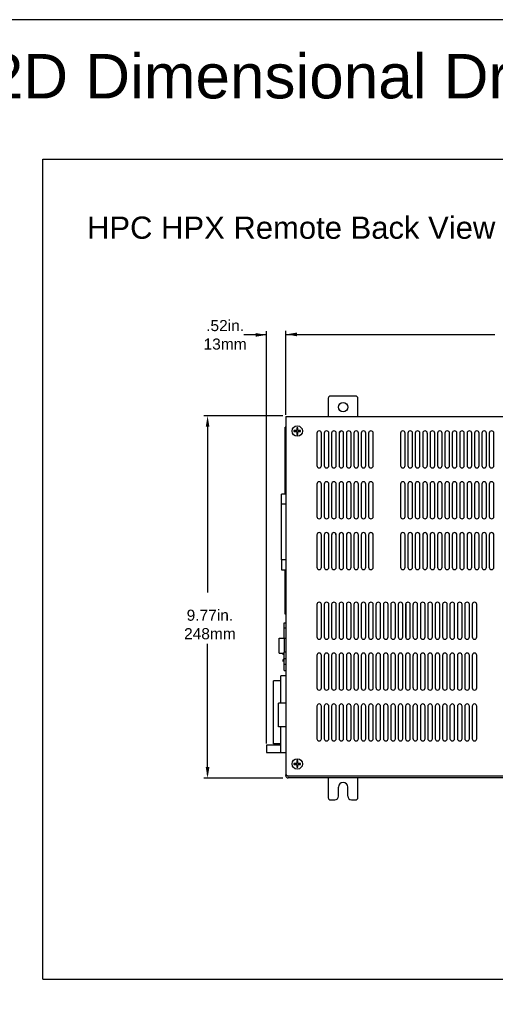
# Model space of a CAD drawing. Extents: x 183.7 to 238, y -64.4 to 9.5.
# Tile 15 of 18: x 210.8 to 223.7, y -17.1 to 9.5. Entities that reach past the tile are written whole.
import ezdxf

# ---------------------------------------------------------------- set-up
doc = ezdxf.new("R2010")
doc.units = 0
doc.header["$LTSCALE"] = 1.87
doc.header["$MEASUREMENT"] = 0
doc.layers.get('0').update_dxf_attribs({"linetype": 'CONTINUOUS'})
for name, color, linetype in [('dim', 5, 'CONTINUOUS'), ('prod', 6, 'CONTINUOUS'), ('UNIT', 7, 'CONTINUOUS')]:
    doc.layers.add(name, color=color, linetype=linetype)
doc.styles.add('Arial', font='ARIAL.TTF', dxfattribs={"height": 0.3})

msp = doc.modelspace()

# ---------------------------------------------------------------- linework, layer by layer
at = {"linetype": 'Continuous'}
for p, q in [((211.476, -16.399), (211.476, 5.761)), ((211.476, 5.761), (237.144, 5.761)), ((218.045, 1.028), (218.345, 1.028)), ((211.476, -16.399), (237.144, -16.399))]:
    msp.add_line(p, q, dxfattribs=at)
at = {"layer": 'dim'}
for p, q in [((217.526, -10.026), (217.526, 1.115)), ((218.045, -1.142), (218.045, 1.115)), ((217.526, 1.015), (216.909, 1.015))]:
    msp.add_line(p, q, dxfattribs=at)
at = {"layer": 'dim', "linetype": 'Continuous'}
for p, q in [((218.045, -0.993), (218.045, 1.128)), ((218.145, 1.028), (223.699, 1.028)), ((217.963, -1.17), (215.829, -1.17)), ((215.929, -1.27), (215.929, -5.947)), ((215.929, -10.864), (215.929, -7.337)), ((217.963, -10.964), (215.829, -10.964))]:
    msp.add_line(p, q, dxfattribs=at)
at = {"layer": 'dim'}
msp.add_solid([(217.227, 1.065), (217.227, 0.965), (217.527, 1.015)], dxfattribs=at)
at = {"layer": 'dim', "linetype": 'Continuous'}
for points in [[(218.345, 1.078), (218.345, 0.978), (218.045, 1.028)], [(215.879, -1.47), (215.979, -1.47), (215.929, -1.17)], [(215.879, -10.664), (215.979, -10.664), (215.929, -10.964)]]:
    msp.add_solid(points, dxfattribs=at)
at = {"layer": 'prod', "flags": 128}
msp.add_lwpolyline([(183.703, -64.355), (237.996, -64.355), (237.996, 9.533), (183.703, 9.533)], close=True, dxfattribs=at)
at = {"layer": 'UNIT', "linetype": 'Continuous'}
for p, q in [((219.193, -0.698), (219.193, -1.192)), ((219.933, -0.638), (219.253, -0.638)), ((219.993, -1.192), (219.993, -0.698)), ((218.042, -1.288), (218.042, -10.834)), ((218.045, -1.288), (218.042, -1.288)), ((218.045, -1.192), (218.045, -10.848)), ((218.045, -1.192), (229.329, -1.192)), ((218.03, -3.286), (218.03, -1.479)), ((218.042, -1.479), (218.03, -1.479)), ((218.34, -1.568), (218.265, -1.568)), ((218.265, -1.568), (218.265, -1.598)), ((218.34, -1.493), (218.34, -1.568)), ((218.37, -1.493), (218.34, -1.493)), ((218.37, -1.568), (218.37, -1.493)), ((218.445, -1.568), (218.37, -1.568)), ((218.445, -1.598), (218.445, -1.568)), ((218.265, -1.598), (218.34, -1.598)), ((218.34, -1.598), (218.34, -1.673)), ((218.34, -1.673), (218.37, -1.673)), ((218.37, -1.598), (218.445, -1.598)), ((218.37, -1.673), (218.37, -1.598)), ((218.882, -1.642), (218.882, -2.517)), ((219.007, -2.517), (219.007, -1.642)), ((219.082, -1.642), (219.082, -2.517)), ((219.207, -2.517), (219.207, -1.642)), ((219.282, -1.642), (219.282, -2.517)), ((219.407, -2.517), (219.407, -1.642)), ((219.482, -1.642), (219.482, -2.517)), ((219.607, -2.517), (219.607, -1.642)), ((219.682, -1.642), (219.682, -2.517)), ((219.807, -2.517), (219.807, -1.642)), ((219.882, -1.642), (219.882, -2.517)), ((220.007, -2.517), (220.007, -1.642)), ((220.082, -1.642), (220.082, -2.517)), ((220.207, -2.517), (220.207, -1.642)), ((220.282, -1.642), (220.282, -2.517)), ((220.407, -2.517), (220.407, -1.642)), ((221.145, -1.642), (221.145, -2.517)), ((221.27, -2.517), (221.27, -1.642)), ((221.345, -1.642), (221.345, -2.517)), ((221.47, -2.517), (221.47, -1.642)), ((221.545, -1.642), (221.545, -2.517)), ((221.67, -2.517), (221.67, -1.642)), ((221.745, -1.642), (221.745, -2.517)), ((221.87, -2.517), (221.87, -1.642)), ((221.945, -1.642), (221.945, -2.517)), ((222.07, -2.517), (222.07, -1.642)), ((222.145, -1.642), (222.145, -2.517)), ((222.27, -2.517), (222.27, -1.642)), ((222.345, -1.642), (222.345, -2.517)), ((222.47, -2.517), (222.47, -1.642)), ((222.545, -1.642), (222.545, -2.517)), ((222.67, -2.517), (222.67, -1.642)), ((222.745, -1.642), (222.745, -2.517)), ((222.87, -2.517), (222.87, -1.642)), ((222.945, -1.642), (222.945, -2.517)), ((223.07, -2.517), (223.07, -1.642)), ((223.145, -1.642), (223.145, -2.517)), ((223.27, -2.517), (223.27, -1.642)), ((223.345, -1.642), (223.345, -2.517)), ((223.47, -2.517), (223.47, -1.642)), ((223.545, -1.642), (223.545, -2.517)), ((223.67, -2.517), (223.67, -1.642)), ((218.882, -3.017), (218.882, -3.892)), ((219.007, -3.892), (219.007, -3.017)), ((219.082, -3.017), (219.082, -3.892)), ((219.207, -3.892), (219.207, -3.017)), ((219.282, -3.017), (219.282, -3.892)), ((219.407, -3.892), (219.407, -3.017)), ((219.482, -3.017), (219.482, -3.892)), ((219.607, -3.892), (219.607, -3.017)), ((219.682, -3.017), (219.682, -3.892)), ((219.807, -3.892), (219.807, -3.017)), ((219.882, -3.017), (219.882, -3.892)), ((220.007, -3.892), (220.007, -3.017)), ((220.082, -3.017), (220.082, -3.892)), ((220.207, -3.892), (220.207, -3.017)), ((220.282, -3.017), (220.282, -3.892)), ((220.407, -3.892), (220.407, -3.017)), ((221.145, -3.017), (221.145, -3.892)), ((221.27, -3.892), (221.27, -3.017)), ((221.345, -3.017), (221.345, -3.892)), ((221.47, -3.892), (221.47, -3.017)), ((221.545, -3.017), (221.545, -3.892)), ((221.67, -3.892), (221.67, -3.017)), ((221.745, -3.017), (221.745, -3.892)), ((221.87, -3.892), (221.87, -3.017)), ((221.945, -3.017), (221.945, -3.892)), ((222.07, -3.892), (222.07, -3.017)), ((222.145, -3.017), (222.145, -3.892)), ((222.27, -3.892), (222.27, -3.017)), ((222.345, -3.017), (222.345, -3.892)), ((222.47, -3.892), (222.47, -3.017)), ((222.545, -3.017), (222.545, -3.892)), ((222.67, -3.892), (222.67, -3.017)), ((222.745, -3.017), (222.745, -3.892)), ((222.87, -3.892), (222.87, -3.017)), ((222.945, -3.017), (222.945, -3.892)), ((223.07, -3.892), (223.07, -3.017)), ((223.145, -3.017), (223.145, -3.892)), ((223.27, -3.892), (223.27, -3.017)), ((223.345, -3.017), (223.345, -3.892)), ((223.47, -3.892), (223.47, -3.017)), ((223.545, -3.017), (223.545, -3.892)), ((223.67, -3.892), (223.67, -3.017)), ((217.928, -3.305), (217.928, -3.286)), ((218.042, -3.286), (217.928, -3.286)), ((217.928, -3.558), (217.928, -3.305)), ((217.928, -3.578), (217.928, -3.558)), ((218.042, -3.558), (217.928, -3.558)), ((217.928, -3.579), (217.928, -3.578)), ((217.929, -5.049), (217.928, -3.579)), ((218.882, -4.392), (218.882, -5.267)), ((219.007, -5.267), (219.007, -4.392)), ((219.082, -4.392), (219.082, -5.267)), ((219.207, -5.267), (219.207, -4.392)), ((219.282, -4.392), (219.282, -5.267)), ((219.286, -4.372), (219.305, -4.372)), ((219.305, -4.347), (219.302, -4.347)), ((219.388, -4.347), (219.379, -4.347)), ((219.379, -4.372), (219.404, -4.372)), ((219.407, -5.267), (219.407, -4.392)), ((219.482, -4.392), (219.482, -5.267)), ((219.51, -4.343), (219.507, -4.343)), ((219.607, -5.267), (219.607, -4.392)), ((219.682, -4.392), (219.682, -5.267)), ((219.807, -5.267), (219.807, -4.392)), ((219.882, -4.392), (219.882, -5.267)), ((220.007, -5.267), (220.007, -4.392)), ((220.082, -4.392), (220.082, -5.267)), ((220.207, -5.267), (220.207, -4.392)), ((220.282, -4.392), (220.282, -5.267)), ((220.407, -5.267), (220.407, -4.392)), ((221.145, -4.392), (221.145, -5.267)), ((221.27, -5.267), (221.27, -4.392)), ((221.345, -4.392), (221.345, -5.267)), ((221.47, -5.267), (221.47, -4.392)), ((221.545, -4.392), (221.545, -5.267)), ((221.67, -5.267), (221.67, -4.392)), ((221.745, -4.392), (221.745, -5.267)), ((221.87, -5.267), (221.87, -4.392)), ((221.945, -4.392), (221.945, -5.267)), ((222.07, -5.267), (222.07, -4.392)), ((222.145, -4.392), (222.145, -5.267)), ((222.27, -5.267), (222.27, -4.392)), ((222.345, -4.392), (222.345, -5.267)), ((222.47, -5.267), (222.47, -4.392)), ((222.545, -4.392), (222.545, -5.267)), ((222.67, -5.267), (222.67, -4.392)), ((222.745, -4.392), (222.745, -5.267)), ((222.87, -5.267), (222.87, -4.392)), ((222.945, -4.392), (222.945, -5.267)), ((223.07, -5.267), (223.07, -4.392)), ((223.145, -4.392), (223.145, -5.267)), ((223.27, -5.267), (223.27, -4.392)), ((223.345, -4.392), (223.345, -5.267)), ((223.47, -5.267), (223.47, -4.392)), ((223.545, -4.392), (223.545, -5.267)), ((223.67, -5.267), (223.67, -4.392)), ((217.929, -5.069), (217.929, -5.049)), ((218.042, -5.069), (217.929, -5.069)), ((217.933, -5.346), (217.933, -5.069)), ((218.042, -5.346), (217.933, -5.346)), ((218.03, -6.529), (218.03, -5.346)), ((218.882, -6.273), (218.882, -7.148)), ((219.007, -7.148), (219.007, -6.273)), ((219.082, -6.273), (219.082, -7.148)), ((219.207, -7.148), (219.207, -6.273)), ((219.282, -6.273), (219.282, -7.148)), ((219.407, -7.148), (219.407, -6.273)), ((219.482, -6.273), (219.482, -7.148)), ((219.607, -7.148), (219.607, -6.273)), ((219.682, -6.273), (219.682, -7.148)), ((219.807, -7.148), (219.807, -6.273)), ((219.882, -6.273), (219.882, -7.148)), ((220.007, -7.148), (220.007, -6.273)), ((220.082, -6.273), (220.082, -7.148)), ((220.207, -7.148), (220.207, -6.273)), ((220.282, -6.273), (220.282, -7.148)), ((220.407, -7.148), (220.407, -6.273)), ((220.482, -6.273), (220.482, -7.148)), ((220.607, -7.148), (220.607, -6.273)), ((220.682, -6.273), (220.682, -7.148)), ((220.807, -7.148), (220.807, -6.273)), ((220.882, -6.273), (220.882, -7.148)), ((221.007, -7.148), (221.007, -6.273)), ((221.082, -6.273), (221.082, -7.148)), ((221.207, -7.148), (221.207, -6.273)), ((221.282, -6.273), (221.282, -7.148)), ((221.285, -6.256), (221.285, -7.165)), ((221.407, -7.148), (221.407, -6.273)), ((221.482, -6.273), (221.482, -7.148)), ((221.607, -7.148), (221.607, -6.273)), ((221.682, -6.273), (221.682, -7.148)), ((221.807, -7.148), (221.807, -6.273)), ((221.882, -6.273), (221.882, -7.148)), ((222.007, -7.148), (222.007, -6.273)), ((222.082, -6.273), (222.082, -7.148)), ((222.207, -7.148), (222.207, -6.273)), ((222.282, -6.273), (222.282, -7.148)), ((222.407, -7.148), (222.407, -6.273)), ((222.482, -6.273), (222.482, -7.148)), ((222.607, -7.148), (222.607, -6.273)), ((222.682, -6.273), (222.682, -7.148)), ((222.807, -7.148), (222.807, -6.273)), ((222.882, -6.273), (222.882, -7.148)), ((223.007, -7.148), (223.007, -6.273)), ((223.082, -6.273), (223.082, -7.148)), ((223.207, -7.148), (223.207, -6.273)), ((218.042, -6.518), (218.03, -6.518)), ((218.042, -6.529), (218.03, -6.529)), ((217.999, -7.147), (217.999, -6.908)), ((218.042, -6.908), (217.999, -6.908)), ((218.002, -6.908), (218.002, -6.768)), ((218.002, -6.768), (218.042, -6.768)), ((217.86, -7.583), (217.86, -7.183)), ((217.86, -7.183), (218, -7.183)), ((218, -7.19), (217.999, -7.147)), ((218.042, -7.19), (218, -7.19)), ((218.01, -7.558), (218.01, -7.19)), ((217.86, -7.583), (218.002, -7.583)), ((217.962, -7.618), (217.962, -7.583)), ((217.962, -7.618), (218.002, -7.618)), ((218.002, -8.058), (218.002, -7.558)), ((218.042, -7.558), (218.002, -7.558)), ((218.882, -7.648), (218.882, -8.523)), ((219.007, -8.523), (219.007, -7.648)), ((219.082, -7.648), (219.082, -8.523)), ((219.207, -8.523), (219.207, -7.648)), ((219.282, -7.648), (219.282, -8.523)), ((219.407, -8.523), (219.407, -7.648)), ((219.482, -7.648), (219.482, -8.523)), ((219.607, -8.523), (219.607, -7.648)), ((219.682, -7.648), (219.682, -8.523)), ((219.807, -8.523), (219.807, -7.648)), ((219.882, -7.648), (219.882, -8.523)), ((220.007, -8.523), (220.007, -7.648)), ((220.082, -7.648), (220.082, -8.523)), ((220.207, -8.523), (220.207, -7.648)), ((220.282, -7.648), (220.282, -8.523)), ((220.407, -8.523), (220.407, -7.648)), ((220.482, -7.648), (220.482, -8.523)), ((220.607, -8.523), (220.607, -7.648)), ((220.682, -7.648), (220.682, -8.523)), ((220.807, -8.523), (220.807, -7.648)), ((220.882, -7.648), (220.882, -8.523)), ((221.007, -8.523), (221.007, -7.648)), ((221.082, -7.648), (221.082, -8.523)), ((221.207, -8.523), (221.207, -7.648)), ((221.282, -7.648), (221.282, -8.523)), ((221.407, -8.523), (221.407, -7.648)), ((221.482, -7.648), (221.482, -8.523)), ((221.607, -8.523), (221.607, -7.648)), ((221.682, -7.648), (221.682, -8.523)), ((221.807, -8.523), (221.807, -7.648)), ((221.882, -7.648), (221.882, -8.523)), ((222.007, -8.523), (222.007, -7.648)), ((222.082, -7.648), (222.082, -8.523)), ((222.207, -8.523), (222.207, -7.648)), ((222.282, -7.648), (222.282, -8.523)), ((222.407, -8.523), (222.407, -7.648)), ((222.482, -7.648), (222.482, -8.523)), ((222.607, -8.523), (222.607, -7.648)), ((222.682, -7.648), (222.682, -8.523)), ((222.807, -8.523), (222.807, -7.648)), ((222.882, -7.648), (222.882, -8.523)), ((223.007, -8.523), (223.007, -7.648)), ((223.082, -7.648), (223.082, -8.523)), ((223.207, -8.523), (223.207, -7.648)), ((217.97, -7.808), (217.97, -7.756)), ((218.002, -7.756), (217.97, -7.756)), ((218.002, -7.734), (218.042, -7.734)), ((218.042, -7.894), (218.002, -7.894)), ((217.91, -8.938), (217.91, -8.198)), ((218.042, -8.198), (217.91, -8.198)), ((218.002, -8.058), (218.042, -8.058)), ((217.707, -10.033), (217.707, -8.333)), ((217.91, -8.333), (217.707, -8.333)), ((217.847, -9.581), (217.847, -8.938)), ((218.042, -8.938), (217.847, -8.938)), ((218.882, -9.023), (218.882, -9.898)), ((219.007, -9.898), (219.007, -9.023)), ((219.082, -9.023), (219.082, -9.898)), ((219.207, -9.898), (219.207, -9.023)), ((219.282, -9.023), (219.282, -9.898)), ((219.407, -9.898), (219.407, -9.023)), ((219.482, -9.023), (219.482, -9.898)), ((219.607, -9.898), (219.607, -9.023)), ((219.682, -9.023), (219.682, -9.898)), ((219.807, -9.898), (219.807, -9.023)), ((219.882, -9.023), (219.882, -9.898)), ((220.007, -9.898), (220.007, -9.023)), ((220.082, -9.023), (220.082, -9.898)), ((220.207, -9.898), (220.207, -9.023)), ((220.282, -9.023), (220.282, -9.898)), ((220.407, -9.898), (220.407, -9.023)), ((220.482, -9.023), (220.482, -9.898)), ((220.607, -9.898), (220.607, -9.023)), ((220.682, -9.023), (220.682, -9.898)), ((220.807, -9.898), (220.807, -9.023)), ((220.882, -9.023), (220.882, -9.898)), ((221.007, -9.898), (221.007, -9.023)), ((221.082, -9.023), (221.082, -9.898)), ((221.207, -9.898), (221.207, -9.023)), ((221.282, -9.023), (221.282, -9.898)), ((221.407, -9.898), (221.407, -9.023)), ((221.482, -9.023), (221.482, -9.898)), ((221.607, -9.898), (221.607, -9.023)), ((221.682, -9.023), (221.682, -9.898)), ((221.807, -9.898), (221.807, -9.023)), ((221.882, -9.023), (221.882, -9.898)), ((222.007, -9.898), (222.007, -9.023)), ((222.082, -9.023), (222.082, -9.898)), ((222.207, -9.898), (222.207, -9.023)), ((222.282, -9.023), (222.282, -9.898)), ((222.407, -9.898), (222.407, -9.023)), ((222.482, -9.023), (222.482, -9.898)), ((222.607, -9.898), (222.607, -9.023)), ((222.682, -9.023), (222.682, -9.898)), ((222.807, -9.898), (222.807, -9.023)), ((222.882, -9.023), (222.882, -9.898)), ((223.007, -9.898), (223.007, -9.023)), ((223.082, -9.023), (223.082, -9.898)), ((223.207, -9.898), (223.207, -9.023)), ((218.042, -9.581), (217.847, -9.581)), ((217.91, -10.269), (217.91, -9.581)), ((217.526, -10.076), (217.526, -10.269)), ((217.91, -10.076), (217.526, -10.076)), ((217.91, -10.033), (217.707, -10.033)), ((217.526, -10.269), (218.042, -10.269)), ((218.34, -10.567), (218.265, -10.567)), ((218.265, -10.567), (218.265, -10.597)), ((218.265, -10.597), (218.34, -10.597)), ((218.34, -10.492), (218.34, -10.567)), ((218.37, -10.492), (218.34, -10.492)), ((218.34, -10.597), (218.34, -10.672)), ((218.37, -10.567), (218.37, -10.492)), ((218.445, -10.567), (218.37, -10.567)), ((218.37, -10.597), (218.445, -10.597)), ((218.37, -10.672), (218.37, -10.597)), ((218.445, -10.597), (218.445, -10.567)), ((218.042, -10.89), (218.042, -10.878)), ((218.045, -10.852), (218.045, -10.878)), ((229.261, -10.91), (218.11, -10.91)), ((218.34, -10.672), (218.37, -10.672)), ((229.261, -10.958), (218.11, -10.958)), ((219.193, -10.958), (219.193, -11.493)), ((219.993, -11.493), (219.993, -10.958)), ((219.468, -11.453), (219.468, -11.205)), ((219.718, -11.453), (219.718, -11.205)), ((219.253, -11.553), (219.368, -11.553)), ((219.818, -11.553), (219.933, -11.553))]:
    msp.add_line(p, q, dxfattribs=at)
for centre, radius in [((219.593, -0.938), 0.125), ((218.355, -1.583), 0.14), ((218.355, -1.583), 0.14), ((218.355, -10.582), 0.14), ((218.355, -10.582), 0.14)]:
    msp.add_circle(centre, radius, dxfattribs=at)
for centre, radius, start, end in [((219.253, -0.698), 0.06, 90, 180), ((219.933, -0.698), 0.06, 0, 90), ((218.945, -1.642), 0.0625, 0, 180), ((219.145, -1.642), 0.0625, 0, 180), ((219.345, -1.642), 0.0625, 0, 180), ((219.545, -1.642), 0.0625, 0, 180), ((219.471, -1.543), 0.078, 282.2616, 331.3769), ((219.47, -1.543), 0.078, 282.7502, 330.878), ((219.745, -1.642), 0.0625, 0, 180), ((219.945, -1.642), 0.0625, 0, 180), ((220.145, -1.642), 0.0625, 0, 180), ((220.345, -1.642), 0.0625, 0, 180), ((221.207, -1.642), 0.0625, 0, 180), ((221.407, -1.642), 0.0625, 0, 180), ((221.607, -1.642), 0.0625, 0, 180), ((221.807, -1.642), 0.0625, 0, 180), ((222.007, -1.642), 0.0625, 0, 180), ((222.207, -1.642), 0.0625, 0, 180), ((222.407, -1.642), 0.0625, 0, 180), ((222.607, -1.642), 0.0625, 0, 180), ((222.807, -1.642), 0.0625, 0, 180), ((223.007, -1.642), 0.0625, 0, 180), ((223.207, -1.642), 0.0625, 0, 180), ((223.407, -1.642), 0.0625, 0, 180), ((223.607, -1.642), 0.0625, 0, 180), ((218.945, -2.517), 0.0625, 180, 0), ((219.145, -2.517), 0.0625, 180, 0), ((219.345, -2.517), 0.0625, 180, 0), ((219.545, -2.517), 0.0625, 180, 0), ((219.745, -2.517), 0.0625, 180, 0), ((219.945, -2.517), 0.0625, 180, 0), ((220.145, -2.517), 0.0625, 180, 0), ((220.345, -2.517), 0.0625, 180, 0), ((221.207, -2.517), 0.0625, 180, 0), ((221.407, -2.517), 0.0625, 180, 0), ((221.607, -2.517), 0.0625, 180, 0), ((221.807, -2.517), 0.0625, 180, 0), ((222.007, -2.517), 0.0625, 180, 0), ((222.207, -2.517), 0.0625, 180, 0), ((222.407, -2.517), 0.0625, 180, 0), ((222.607, -2.517), 0.0625, 180, 0), ((222.807, -2.517), 0.0625, 180, 360), ((223.007, -2.517), 0.0625, 180, 360), ((223.207, -2.517), 0.0625, 180, 0), ((223.407, -2.517), 0.0625, 180, 0), ((223.607, -2.517), 0.0625, 180, 0), ((218.945, -3.017), 0.0625, 0, 180), ((219.145, -3.017), 0.0625, 0, 180), ((219.345, -3.017), 0.0625, 0, 180), ((219.545, -3.017), 0.0625, 0, 180), ((219.745, -3.017), 0.0625, 0, 180), ((219.945, -3.017), 0.0625, 0, 180), ((220.145, -3.017), 0.0625, 0, 180), ((220.345, -3.017), 0.0625, 0, 180), ((221.207, -3.017), 0.0625, 0, 180), ((221.407, -3.017), 0.0625, 0, 180), ((221.607, -3.017), 0.0625, 0, 180), ((221.807, -3.017), 0.0625, 0, 180), ((222.007, -3.017), 0.0625, 0, 180), ((222.207, -3.017), 0.0625, 0, 180), ((222.407, -3.017), 0.0625, 0, 180), ((222.607, -3.017), 0.0625, 0, 180), ((222.807, -3.017), 0.0625, 0, 180), ((223.007, -3.017), 0.0625, 0, 180), ((223.207, -3.017), 0.0625, 0, 180), ((223.407, -3.017), 0.0625, 0, 180), ((223.607, -3.017), 0.0625, 0, 180), ((218.945, -3.892), 0.0625, 180, 0), ((219.145, -3.892), 0.0625, 180, 0), ((219.345, -3.892), 0.0625, 180, 0), ((219.545, -3.892), 0.0625, 180, 0), ((219.745, -3.892), 0.0625, 180, 0), ((219.945, -3.892), 0.0625, 180, 0), ((220.145, -3.892), 0.0625, 180, 0), ((220.345, -3.892), 0.0625, 180, 0), ((221.207, -3.892), 0.0625, 180, 0), ((221.407, -3.892), 0.0625, 180, 0), ((221.607, -3.892), 0.0625, 180, 0), ((221.807, -3.892), 0.0625, 180, 0), ((222.007, -3.892), 0.0625, 180, 0), ((222.207, -3.892), 0.0625, 180, 0), ((222.407, -3.892), 0.0625, 180, 0), ((222.607, -3.892), 0.0625, 180, 0), ((222.807, -3.892), 0.0625, 180, 0), ((223.007, -3.892), 0.0625, 180, 0), ((223.207, -3.892), 0.0625, 180, 0), ((223.407, -3.892), 0.0625, 180, 0), ((223.607, -3.892), 0.0625, 180, 0), ((218.945, -4.392), 0.0625, 0, 180), ((219.145, -4.392), 0.0625, 0, 180), ((219.345, -4.392), 0.0625, 0, 180), ((219.545, -4.392), 0.0625, 0, 180), ((219.745, -4.392), 0.0625, 0, 180), ((219.945, -4.392), 0.0625, 0, 180), ((220.145, -4.392), 0.0625, 0, 180), ((220.345, -4.392), 0.0625, 0, 180), ((221.207, -4.392), 0.0625, 0, 180), ((221.407, -4.392), 0.0625, 0, 180), ((221.607, -4.392), 0.0625, 0, 180), ((221.807, -4.392), 0.0625, 0, 180), ((222.007, -4.392), 0.0625, 0, 180), ((222.207, -4.392), 0.0625, 0, 180), ((222.407, -4.392), 0.0625, 0, 180), ((222.607, -4.392), 0.0625, 0, 180), ((222.807, -4.392), 0.0625, 0, 180), ((223.007, -4.392), 0.0625, 0, 180), ((223.207, -4.392), 0.0625, 0, 180), ((223.407, -4.392), 0.0625, 0, 180), ((223.607, -4.392), 0.0625, 0, 180), ((218.945, -5.267), 0.0625, 180, 0), ((219.145, -5.267), 0.0625, 180, 0), ((219.345, -5.267), 0.0625, 180, 0), ((219.545, -5.267), 0.0625, 180, 0), ((219.745, -5.267), 0.0625, 180, 0), ((219.945, -5.267), 0.0625, 180, 0), ((220.145, -5.267), 0.0625, 180, 0), ((220.345, -5.267), 0.0625, 180, 0), ((221.207, -5.267), 0.0625, 180, 0), ((221.407, -5.267), 0.0625, 180, 0), ((221.607, -5.267), 0.0625, 180, 0), ((221.807, -5.267), 0.0625, 180, 0), ((222.007, -5.267), 0.0625, 180, 0), ((222.207, -5.267), 0.0625, 180, 0), ((222.407, -5.267), 0.0625, 180, 0), ((222.607, -5.267), 0.0625, 180, 0), ((222.807, -5.267), 0.0625, 180, 0), ((223.007, -5.267), 0.0625, 180, 0), ((223.207, -5.267), 0.0625, 180, 0), ((223.407, -5.267), 0.0625, 180, 0), ((223.607, -5.267), 0.0625, 180, 0), ((218.945, -6.273), 0.0625, 0, 180), ((219.145, -6.273), 0.0625, 0, 180), ((219.345, -6.273), 0.0625, 0, 180), ((219.545, -6.273), 0.0625, 0, 180), ((219.745, -6.273), 0.0625, 0, 180), ((219.945, -6.273), 0.0625, 0, 180), ((220.145, -6.273), 0.0625, 0, 180), ((220.345, -6.273), 0.0625, 0, 180), ((220.545, -6.273), 0.0625, 0, 180), ((220.745, -6.273), 0.0625, 0, 180), ((220.945, -6.273), 0.0625, 0, 180), ((221.145, -6.273), 0.0625, 0, 180), ((221.345, -6.273), 0.0625, 0, 180), ((221.545, -6.273), 0.0625, 0, 180), ((221.745, -6.273), 0.0625, 0, 180), ((221.945, -6.273), 0.0625, 0, 180), ((222.145, -6.273), 0.0625, 0, 180), ((222.345, -6.273), 0.0625, 0, 180), ((222.545, -6.273), 0.0625, 0, 180), ((222.745, -6.273), 0.0625, 0, 180), ((222.945, -6.273), 0.0625, 0, 180), ((223.145, -6.273), 0.0625, 0, 180), ((218.945, -7.148), 0.0625, 180, 0), ((219.145, -7.148), 0.0625, 180, 0), ((219.345, -7.148), 0.0625, 180, 0), ((219.545, -7.148), 0.0625, 180, 0), ((219.745, -7.148), 0.0625, 180, 0), ((219.945, -7.148), 0.0625, 180, 0), ((220.145, -7.148), 0.0625, 180, 0), ((220.345, -7.148), 0.0625, 180, 0), ((220.545, -7.148), 0.0625, 180, 0), ((220.745, -7.148), 0.0625, 180, 0), ((220.945, -7.148), 0.0625, 180, 0), ((221.145, -7.148), 0.0625, 180, 0), ((221.345, -7.148), 0.0625, 180, 360), ((221.545, -7.148), 0.0625, 180, 0), ((221.745, -7.148), 0.0625, 180, 0), ((221.945, -7.148), 0.0625, 180, 0), ((222.145, -7.148), 0.0625, 180, 360), ((222.345, -7.148), 0.0625, 180, 0), ((222.545, -7.148), 0.0625, 180, 0), ((222.745, -7.148), 0.0625, 180, 0), ((222.945, -7.148), 0.0625, 180, 0), ((223.145, -7.148), 0.0625, 180, 0), ((218.945, -7.648), 0.0625, 0, 180), ((219.145, -7.648), 0.0625, 0, 180), ((219.345, -7.648), 0.0625, 0, 180), ((219.545, -7.648), 0.0625, 0, 180), ((219.745, -7.648), 0.0625, 0, 180), ((219.945, -7.648), 0.0625, 0, 180), ((220.145, -7.648), 0.0625, 0, 180), ((220.345, -7.648), 0.0625, 0, 180), ((220.545, -7.648), 0.0625, 0, 180), ((220.745, -7.648), 0.0625, 0, 180), ((220.945, -7.648), 0.0625, 0, 180), ((221.145, -7.648), 0.0625, 0, 180), ((221.345, -7.648), 0.0625, 0, 180), ((221.545, -7.648), 0.0625, 0, 180), ((221.745, -7.648), 0.0625, 0, 180), ((221.945, -7.648), 0.0625, 0, 180), ((222.145, -7.648), 0.0625, 0, 180), ((222.345, -7.648), 0.0625, 0, 180), ((222.545, -7.648), 0.0625, 0, 180), ((222.745, -7.648), 0.0625, 0, 180), ((222.945, -7.648), 0.0625, 0, 180), ((223.145, -7.648), 0.0625, 0, 180), ((218.945, -8.523), 0.0625, 180, 0), ((219.145, -8.523), 0.0625, 180, 0), ((219.345, -8.523), 0.0625, 180, 0), ((219.545, -8.523), 0.0625, 180, 0), ((219.745, -8.523), 0.0625, 180, 0), ((219.945, -8.523), 0.0625, 180, 0), ((220.145, -8.523), 0.0625, 180, 0), ((220.345, -8.523), 0.0625, 180, 0), ((220.545, -8.523), 0.0625, 180, 0), ((220.745, -8.523), 0.0625, 180, 0), ((220.945, -8.523), 0.0625, 180, 0), ((221.145, -8.523), 0.0625, 180, 0), ((221.345, -8.523), 0.0625, 180, 360), ((221.545, -8.523), 0.0625, 180, 0), ((221.745, -8.523), 0.0625, 180, 0), ((221.945, -8.523), 0.0625, 180, 0), ((222.145, -8.523), 0.0625, 180, 360), ((222.345, -8.523), 0.0625, 180, 0), ((222.545, -8.523), 0.0625, 180, 0), ((222.745, -8.523), 0.0625, 180, 0), ((222.945, -8.523), 0.0625, 180, 0), ((223.145, -8.523), 0.0625, 180, 0), ((218.945, -9.023), 0.0625, 0, 180), ((219.145, -9.023), 0.0625, 0, 180), ((219.345, -9.023), 0.0625, 0, 180), ((219.545, -9.023), 0.0625, 0, 180), ((219.745, -9.023), 0.0625, 0, 180), ((219.945, -9.023), 0.0625, 0, 180), ((220.145, -9.023), 0.0625, 0, 180), ((220.345, -9.023), 0.0625, 0, 180), ((220.545, -9.023), 0.0625, 0, 180), ((220.745, -9.023), 0.0625, 0, 180), ((220.945, -9.023), 0.0625, 0, 180), ((221.145, -9.023), 0.0625, 0, 180), ((221.345, -9.023), 0.0625, 0, 180), ((221.545, -9.023), 0.0625, 0, 180), ((221.745, -9.023), 0.0625, 0, 180), ((221.945, -9.023), 0.0625, 0, 180), ((222.145, -9.023), 0.0625, 0, 180), ((222.345, -9.023), 0.0625, 0, 180), ((222.545, -9.023), 0.0625, 0, 180), ((222.745, -9.023), 0.0625, 0, 180), ((222.945, -9.023), 0.0625, 0, 180), ((223.145, -9.023), 0.0625, 0, 180), ((218.945, -9.898), 0.0625, 180, 0), ((219.145, -9.898), 0.0625, 180, 0), ((219.345, -9.898), 0.0625, 180, 0), ((219.545, -9.898), 0.0625, 180, 0), ((219.745, -9.898), 0.0625, 180, 0), ((219.945, -9.898), 0.0625, 180, 0), ((220.145, -9.898), 0.0625, 180, 0), ((220.345, -9.898), 0.0625, 180, 0), ((220.545, -9.898), 0.0625, 180, 0), ((220.745, -9.898), 0.0625, 180, 0), ((220.945, -9.898), 0.0625, 180, 0), ((221.145, -9.898), 0.0625, 180, 0), ((221.345, -9.898), 0.0625, 180, 360), ((221.545, -9.898), 0.0625, 180, 0), ((221.745, -9.898), 0.0625, 180, 0), ((221.945, -9.898), 0.0625, 180, 0), ((222.145, -9.898), 0.0625, 180, 360), ((222.345, -9.898), 0.0625, 180, 0), ((222.545, -9.898), 0.0625, 180, 0), ((222.745, -9.898), 0.0625, 180, 0), ((222.945, -9.898), 0.0625, 180, 0), ((223.145, -9.898), 0.0625, 180, 0), ((218.11, -10.89), 0.068, 180, 270), ((218.095, -10.848), 0.05, 180, 270), ((218.11, -10.89), 0.02, 205.094, 270), ((219.593, -11.205), 0.125, 0, 180), ((219.253, -11.493), 0.06, 180, 270), ((219.368, -11.453), 0.1, 270, 0), ((219.818, -11.453), 0.1, 180, 270), ((219.933, -11.493), 0.06, 270, 0)]:
    msp.add_arc(centre, radius, start, end, dxfattribs=at)

# ---------------------------------------------------------------- texts
at = {"layer": 'dim', "attachment_point": 1}
for s, insert, char_height in [('{\\fArial|b0|i0|c0|p34;HPC HPX Remote 2D Dimensional Drawings }', (195.763, 8.606), 1.2), ('{\\fArial|b0|i0|c0|p34;HPC HPX Remote Back View}', (212.669, 4.212), 0.6)]:
    msp.add_mtext(s, dxfattribs=dict(at, insert=insert, char_height=char_height))
at = {"layer": 'dim', "insert": (216.403, 1.015), "char_height": 0.3, "attachment_point": 5, "style": 'Arial'}
msp.add_mtext('.52in.\\P13mm', dxfattribs=at)
at = {"layer": 'dim', "linetype": 'Continuous', "insert": (215.992, -6.813), "char_height": 0.3, "attachment_point": 5, "style": 'Arial'}
msp.add_mtext('9.77in.\\P248mm', dxfattribs=at)

doc.saveas('drawing.dxf')
